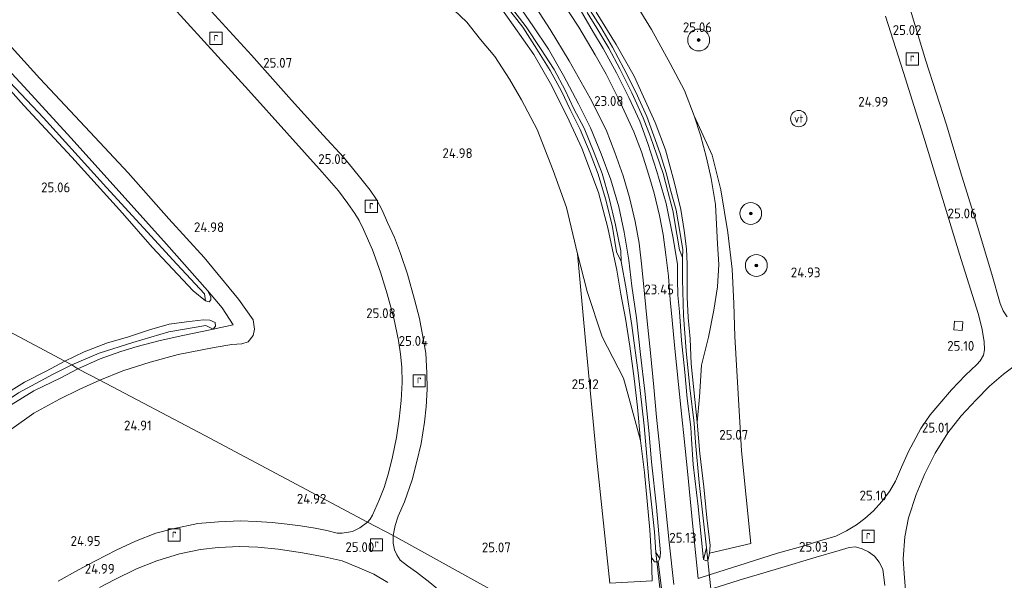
# Model space of a CAD drawing. Header units: metres. Extents: x 185049 to 189876, y 349292 to 352302.
# Tile 237 of 256: x 187758 to 187938, y 351615 to 351718. Entities that reach past the tile are written whole.
import ezdxf
from ezdxf.enums import TextEntityAlignment as Align

# ---------------------------------------------------------------- set-up
doc = ezdxf.new("R2010")
doc.units = ezdxf.units.M
for name, color, linetype, lineweight in [('B-WE-GR-BOOM-S', 90, 'Continuous', 25), ('B-WE-GR-GRAS-GV', 60, 'Continuous', 13), ('B-WE-GR-PERK-GV', 90, 'Continuous', 13), ('B-WE-GW-TALUD_KRUIN-G', 90, 'Continuous', 18), ('B-WE-IE-MEUBILAIR_WATERWEGMEUBILAIR-S', 150, 'Continuous', 25), ('B-WE-IE-TERREINAFSCHEIDING_KUNSTMATIG_HEKWERK-G', 20, 'IE-TERREINAFSCHEIDING-KUNSTMATIG', 18), ('B-WE-KW-KUNSTWERK_DUIKER-G', 170, 'Continuous', 18), ('B-WE-OG-TERREIN_GROEN-GV', 7, 'Continuous', 18), ('B-WE-OG-WATER_GREPPEL-G', 160, 'Continuous', 18), ('B-WE-OG-WATER_SLOOT-G', 120, 'Continuous', 18), ('B-WE-OG-WATER_SLOOT-GV', 120, 'Continuous', 18), ('B-WE-RI-GWA_RIOOLPUT-S', 30, 'Continuous', 25), ('B-WE-VH-VERHARDING_ASFALT-GV', 252, 'Continuous', 18), ('B-WE-VH-VERHARDING_BETON-GV', 252, 'Continuous', 18), ('X-XX-AL-HOOGTELABEL-S', 7, 'Continuous', 25)]:
    doc.layers.add(name, color=color, linetype=linetype, lineweight=lineweight)
doc.styles.add('NLCS-ISO', font='NLCS-ISO.ttf')
doc.styles.add('NLCS-ISO-ANNOTATIVE-T18', font='NLCS-ISO.ttf', dxfattribs={"height": 1.8})
doc.linetypes.add('IE-TERREINAFSCHEIDING-KUNSTMATIG', pattern='A,4,[82,NLCS.SHX,S=0.75,R=90,X=0,Y=0],4,-2', length=10)

# ---------------------------------------------------------------- blocks, each defined once
blk = doc.blocks.new('SAL-HOOGTELABEL-SO')
at = {"color": 0, "linetype": 'ByBlock', "lineweight": -2, "style": 'NLCS-ISO-ANNOTATIVE-T18'}
blk.add_attdef('HOOGTE', text='', height=1.8, dxfattribs=at).set_placement((2.79, 0), align=Align.RIGHT)
blk = doc.blocks.new('SGR-BOOM_01-SO')
at = {"linetype": 'ByBlock', "lineweight": 18}
h = blk.add_hatch(color=0, dxfattribs=at)
h.dxf.hatch_style = 1
edge = h.paths.add_edge_path()
edge.add_arc((0, 0), 0.25, 0, 360)
at = {"color": 0, "linetype": 'ByBlock', "lineweight": 18}
for radius in [2, 0.25]:
    blk.add_circle((0, 0), radius, dxfattribs=at)
blk = doc.blocks.new('SIE-WATER_VERKLIKKER_TRANSPORTLEIDING-SO')
at = {"color": 0, "linetype": 'ByBlock', "lineweight": 18}
blk.add_circle((0, 0), 1.5, dxfattribs=at)
at = {"color": 0, "linetype": 'ByBlock', "lineweight": 18, "style": 'NLCS-ISO'}
blk.add_text('vt', height=1.5, dxfattribs=at).set_placement((0, 0), align=Align.MIDDLE_CENTER)
blk = doc.blocks.new('SRI-PUT_INSPECTIEPUT_RIOOLPUT-SO')
at = {"color": 0, "linetype": 'ByBlock', "lineweight": 18}
blk.add_lwpolyline([(-1.12, -1.12), (1.12, -1.12), (1.12, 1.12), (-1.12, 1.12)], close=True, dxfattribs=at)
at = {"color": 0, "linetype": 'ByBlock', "lineweight": 18, "style": 'NLCS-ISO'}
blk.add_text('r', height=1.5, dxfattribs=at).set_placement((0, 0.28), align=Align.MIDDLE_CENTER)

msp = doc.modelspace()

# ---------------------------------------------------------------- linework, layer by layer
at = {"layer": 'B-WE-GR-GRAS-GV'}
for points in [[(187830.364, 351726.52, 24.564), (187839.697, 351717.639, 24.478), (187842.188, 351714.426, 24.466), (187844.791, 351711.322, 24.493), (187847.532, 351707.181, 24.568), (187849.686, 351703.363, 24.576), (187852.574, 351697.956, 24.576), (187855.523, 351690.411, 24.588), (187857.934, 351683.643, 24.588), (187859.998, 351675.156, 24.718), (187861.414, 351659.249, 24.887), (187863.517, 351637.393, 24.93), (187865.93, 351614.809, 25.067)], [(187854.679, 351607.778, 24.964), (187826.159, 351623.552, 24.947), (187826.53, 351625.382, 25.027), (187827.094, 351627.094, 25.027), (187828.288, 351629.736, 25.031), (187829.643, 351633.757, 25.058), (187830.529, 351637.11, 25.011), (187831.287, 351640.436, 25.011), (187831.931, 351644.323, 24.992), (187832.213, 351647.153, 25.015), (187832.385, 351650.352, 25.031), (187832.354, 351653.37, 25.039), (187832.174, 351656.997, 25.055), (187831.576, 351660.343, 25.062), (187830.99, 351663.323, 25.007), (187830.091, 351666.823, 25.031), (187828.781, 351671.46, 25.023), (187827.538, 351675.212, 24.988), (187826.414, 351678.14, 24.992), (187825.145, 351680.913, 24.984), (187824.16, 351683.196, 25.031), (187823.138, 351685.098, 25.031), (187821.983, 351686.85, 25.035), (187820.265, 351688.972, 25.027), (187818.713, 351690.893, 25.011), (187817.057, 351692.862, 25.011), (187813.357, 351696.911, 25.035), (187807.562, 351703.315, 25.023), (187800.186, 351711.558, 24.984), (187790.785, 351721.916, 24.94)], [(187916.433, 351718.7, 25.043), (187919.77, 351708.401, 25.047), (187923.643, 351695.908, 25.023), (187930.006, 351675.096, 25.039), (187933.444, 351664.249, 24.995), (187934.134, 351661.584, 25.007), (187934.56, 351659.086, 25.003), (187934.608, 351657.607, 25.015), (187934.401, 351656.598, 25.035), (187933.828, 351655.551, 25.035), (187933.164, 351654.9, 25.035), (187931.102, 351652.944, 25.035), (187928.519, 351650.259, 25.035), (187926.038, 351647.323, 25.035), (187924.658, 351645.669, 25.019), (187922.937, 351643.172, 24.992), (187920.658, 351638.977, 24.972), (187919.373, 351636.075, 24.968), (187918.247, 351633.514, 24.968), (187917.207, 351631.614, 24.992), (187915.783, 351629.772, 24.98), (187914.26, 351628.101, 24.98), (187912.625, 351626.682, 24.98), (187911.128, 351625.528, 24.98), (187909.317, 351624.439, 24.995), (187907.348, 351623.471, 24.995), (187904.382, 351622.596, 24.995), (187901.548, 351621.69, 24.995), (187896.648, 351620.301, 24.995), (187889.526, 351618.052, 25.019), (187884.558, 351616.481, 25.071), (187882.086, 351615.699, 25.047), (187881.101, 351625.231, 25.023), (187880.12, 351635.341, 24.988), (187879.502, 351641.253, 24.932), (187879.096, 351645.331, 24.606), (187878.497, 351651.221, 24.271), (187877.741, 351658.45, 23.826), (187877.36, 351663.013, 23.609), (187876.98, 351666.718, 23.408), (187876.646, 351671.09, 23.286), (187876.157, 351674.984, 23.168), (187875.668, 351678.743, 23.097), (187875.023, 351682.193, 23.082), (187874.016, 351686.257, 23.054), (187873.027, 351689.576, 23.062), (187871.694, 351693.84, 23.066), (187870.275, 351697.549, 23.066), (187867.85, 351702.864, 23.062), (187865.221, 351708.103, 23.07), (187863.197, 351711.661, 23.07), (187860.191, 351716.73, 23.05), (187856.8, 351721.962, 23.058)], [(187938.746, 351663.628, 25.007), (187937.994, 351664.715, 24.995), (187937.441, 351666.048, 24.995), (187935.921, 351671.439, 24.98), (187933.112, 351680.805, 24.952), (187930.21, 351690.192, 24.972), (187927.65, 351698.818, 24.976), (187923.867, 351710.524, 24.988), (187919.998, 351723.289, 24.999)], [(187785.288, 351720.897, 24.992), (187791.525, 351714.07, 24.988), (187799.66, 351705.136, 24.988), (187806.688, 351697.357, 24.995), (187813.192, 351690.165, 25.007), (187816.185, 351686.718, 24.995), (187817.848, 351684.418, 25.015), (187819.151, 351682.587, 25.003), (187819.93, 351681.266, 24.992), (187820.763, 351679.6, 25.031), (187822.391, 351675.883, 25.019), (187823.855, 351671.827, 25.007), (187825.083, 351667.845, 25.023), (187826.285, 351663.359, 25.011), (187827.154, 351659.314, 25.015), (187827.518, 351656.772, 25.055), (187827.789, 351654.406, 25.066), (187827.802, 351651.586, 25.062), (187827.624, 351648.283, 25.047), (187827.28, 351644.868, 25.027), (187826.788, 351641.533, 25.023), (187826.04, 351637.993, 25.019), (187825.32, 351634.976, 25.019), (187824.522, 351632.361, 25.023), (187823.705, 351630.2, 25.039), (187822.417, 351627.317, 25.047), (187821.966, 351626.54, 25.043), (187821.489, 351626.024, 24.968), (187791.664, 351641.899, 24.926), (187772.406, 351652.007, 24.909), (187776.61, 351653.758, 25.092), (187781.626, 351655.297, 25.06), (187786.764, 351656.71, 25.068), (187793.379, 351657.994, 25.017), (187796.629, 351658.59, 25.017), (187798.43, 351658.698, 25.017), (187799.612, 351659.065, 25.017), (187800.525, 351660.209, 25.017), (187800.77, 351661.346, 25.041), (187800.489, 351663.054, 25.06), (187797.796, 351666.855, 25.076), (187791.504, 351674.502, 25.053), (187785.066, 351681.61, 25.053), (187777.597, 351689.985, 25.072), (187770.644, 351697.441, 25.096), (187761.401, 351707.315, 25.005), (187754.513, 351714.95, 25.005)], [(187847.082, 351720.344, 22.635), (187849.938, 351716.673, 22.635), (187852.496, 351712.68, 22.635), (187854.966, 351708.734, 22.635), (187857.051, 351704.967, 22.635), (187858.608, 351701.606, 22.635), (187860.495, 351697.975, 22.635), (187862.276, 351693.642, 22.635), (187863.774, 351689.784, 22.635), (187865.133, 351685.225, 22.635), (187866.354, 351680.396, 22.635), (187867.12, 351675.55, 22.635), (187867.984, 351673.742, 22.635), (187868.908, 351668.747, 22.902), (187869.954, 351662.058, 23.324), (187871.097, 351653.377, 23.891), (187872.185, 351643.668, 24.442), (187873.064, 351633.8, 24.832), (187874.094, 351624.219, 24.828), (187874.355, 351620.438, 24.761), (187875.077, 351619.327, 25.1), (187874.769, 351618.75, 25.092), (187874.103, 351618.761, 25.1), (187873.56, 351619.506, 25.143), (187873.239, 351624.621, 25.167), (187872.271, 351635.091, 25.053), (187871.55, 351640.995, 24.962), (187870.96, 351647.094, 24.541), (187870.361, 351652.305, 24.222), (187869.545, 351658.276, 23.824), (187868.755, 351663.305, 23.639), (187867.937, 351667.774, 23.391), (187867.188, 351672.172, 23.072), (187865.556, 351679.909, 23.064), (187863.808, 351686.428, 23.076), (187860.773, 351694.527, 23.095), (187858.421, 351699.569, 23.115), (187855.255, 351705.938, 23.123), (187851.99, 351711.718, 23.064), (187848.202, 351717.086, 23.064), (187845.182, 351721.269, 23.048)], [(187849.211, 351720.649, 23.044), (187851.816, 351716.961, 23.048), (187854.685, 351712.689, 23.017), (187857.414, 351707.825, 23.036), (187860.187, 351702.669, 23.017), (187862.357, 351698.229, 23.013), (187864.325, 351693.475, 23.036), (187866.112, 351688.741, 23.072), (187867.535, 351683.758, 23.115), (187868.506, 351679.142, 23.103), (187869.364, 351674.027, 23.15), (187869.931, 351669.267, 23.316), (187870.799, 351663.423, 23.603), (187871.533, 351656.726, 23.899), (187872.34, 351649.98, 24.379), (187873.035, 351642.798, 24.867), (187873.531, 351637.038, 25.001), (187874.464, 351628.746, 25.045), (187875.203, 351620.418, 25.104), (187875.077, 351619.327, 25.1), (187874.355, 351620.438, 24.761), (187874.094, 351624.219, 24.828), (187873.064, 351633.8, 24.832), (187872.185, 351643.668, 24.442), (187871.097, 351653.377, 23.891), (187869.954, 351662.058, 23.324), (187868.908, 351668.747, 22.902), (187867.984, 351673.742, 22.635), (187867.939, 351675.733, 22.635), (187866.936, 351680.479, 22.635), (187865.807, 351685.342, 22.635), (187864.522, 351689.902, 22.635), (187863.022, 351693.705, 22.635), (187861.208, 351698.167, 22.635), (187859.297, 351701.725, 22.635), (187857.734, 351705.143, 22.635), (187855.669, 351708.933, 22.635), (187853.199, 351712.796, 22.635), (187850.581, 351716.74, 22.635), (187847.673, 351720.512, 22.635)], [(187875.354, 351613.93, 25.098), (187874.769, 351618.75, 25.092), (187875.077, 351619.327, 25.1), (187875.203, 351620.418, 25.104), (187874.464, 351628.746, 25.045), (187873.531, 351637.038, 25.001), (187873.035, 351642.798, 24.867), (187872.34, 351649.98, 24.379), (187871.533, 351656.726, 23.899), (187870.799, 351663.423, 23.603), (187869.931, 351669.267, 23.316), (187869.364, 351674.027, 23.15), (187868.506, 351679.142, 23.103), (187867.535, 351683.758, 23.115), (187866.112, 351688.741, 23.072), (187864.325, 351693.475, 23.036), (187862.357, 351698.229, 23.013), (187860.187, 351702.669, 23.017), (187857.414, 351707.825, 23.036), (187854.685, 351712.689, 23.017), (187851.816, 351716.961, 23.048), (187849.211, 351720.649, 23.044)], [(187852.27, 351720.427, 23.078), (187854.958, 351716.299, 23.062), (187858.477, 351710.543, 23.078), (187862.325, 351703.709, 23.082), (187865.243, 351697.867, 23.07), (187866.828, 351693.733, 23.066), (187868.319, 351689.488, 23.125), (187869.527, 351685.491, 23.109), (187870.556, 351681.071, 23.117), (187871.301, 351677.14, 23.117), (187871.779, 351672.813, 23.235), (187872.281, 351667.844, 23.349), (187872.769, 351662.861, 23.597), (187873.361, 351657.033, 23.889), (187873.962, 351650.756, 24.31), (187874.483, 351645.224, 24.72), (187874.987, 351640.04, 24.988), (187875.884, 351631.323, 25.039), (187876.779, 351622.331, 25.082), (187877.623, 351614.589, 25.102)], [(187860.463, 351719.949, 22.957), (187862.927, 351715.707, 22.989), (187864.691, 351712.8, 22.981), (187867.15, 351708.353, 23.009), (187869.397, 351703.813, 23.001), (187871.428, 351699.458, 23.001), (187872.887, 351695.386, 23.001), (187874.531, 351690.26, 22.997), (187876.255, 351684.368, 23.009), (187877.446, 351678.374, 23.091), (187878.314, 351673.3, 23.198), (187878.33, 351670.462, 23.336), (187878.401, 351667.593, 23.45), (187878.663, 351664.516, 23.584), (187879.052, 351659.278, 23.922), (187879.635, 351653.515, 24.186), (187880.074, 351648.663, 24.529), (187880.783, 351643.398, 24.915), (187880.888, 351641.186, 24.986), (187881.207, 351636.592, 25.005), (187882.071, 351628.906, 25.037), (187882.821, 351621.463, 25.049), (187883.068, 351619.188, 25.053), (187883.504, 351618.943, 25.064), (187883.956, 351619.167, 25.092), (187884.203, 351620.32, 25.096), (187891.78, 351622.113, 24.991), (187890.038, 351639.09, 25.008), (187888.822, 351660.025, 24.922), (187888.65, 351666.057, 24.913), (187888.323, 351672.357, 24.802), (187887.534, 351679.078, 24.776), (187886.243, 351686.912, 24.673), (187884.687, 351693.247, 24.673), (187881.383, 351700.458, 24.741), (187879.569, 351705.079, 24.745), (187876.986, 351710.059, 24.741), (187873.533, 351716.27, 24.734), (187870.449, 351721.362, 24.643)], [(187861.744, 351719.359, 22.635), (187863.504, 351716.532, 22.635), (187865.717, 351712.827, 22.635), (187867.757, 351709.071, 22.635), (187869.961, 351704.684, 22.635), (187872.009, 351700.116, 22.635), (187873.332, 351696.616, 22.635), (187874.476, 351693.453, 22.635), (187875.706, 351689.882, 22.635), (187876.557, 351686.573, 22.635), (187877.475, 351683.105, 22.635), (187878.19, 351678.79, 22.635), (187878.678, 351675.89, 22.623), (187879.229, 351674.493, 22.615), (187879.227, 351670.493, 22.926), (187879.399, 351663.903, 23.261), (187879.91, 351657.396, 23.658), (187880.58, 351650.611, 24.084), (187881.368, 351644.135, 24.568), (187881.608, 351640.603, 24.726), (187882.266, 351633.272, 24.734), (187883.61, 351621.318, 24.848), (187883.068, 351619.188, 25.053), (187882.821, 351621.463, 25.049), (187882.071, 351628.906, 25.037), (187881.207, 351636.592, 25.005), (187880.888, 351641.186, 24.986), (187880.783, 351643.398, 24.915), (187880.074, 351648.663, 24.529), (187879.635, 351653.515, 24.186), (187879.052, 351659.278, 23.922), (187878.663, 351664.516, 23.584), (187878.401, 351667.593, 23.45), (187878.33, 351670.462, 23.336), (187878.314, 351673.3, 23.198), (187877.446, 351678.374, 23.091), (187876.255, 351684.368, 23.009), (187874.531, 351690.26, 22.997), (187872.887, 351695.386, 23.001), (187871.428, 351699.458, 23.001), (187869.397, 351703.813, 23.001), (187867.15, 351708.353, 23.009), (187864.691, 351712.8, 22.981), (187862.927, 351715.707, 22.989), (187860.463, 351719.949, 22.957)], [(187863.422, 351719.473, 23.001), (187867.086, 351713.515, 22.946), (187870.359, 351707.699, 22.965), (187872.082, 351703.934, 23.021), (187874.215, 351699.23, 23.009), (187876.103, 351694.205, 22.981), (187877.72, 351688.384, 22.965), (187878.902, 351683.307, 23.052), (187879.55, 351679.466, 23.068), (187879.967, 351676.1, 23.08), (187880.08, 351673.281, 23.15), (187880.083, 351667.235, 23.371), (187880.245, 351663.497, 23.568), (187880.616, 351659.578, 23.84), (187880.791, 351654.989, 24.04), (187881.915, 351644.301, 24.785), (187882.401, 351638.588, 25.009), (187883.11, 351632.472, 25.056), (187883.697, 351626.78, 25.053), (187884.322, 351621.75, 25.096), (187884.203, 351620.32, 25.096), (187883.956, 351619.167, 25.092), (187883.504, 351618.943, 25.064), (187883.068, 351619.188, 25.053), (187883.61, 351621.318, 24.848), (187882.266, 351633.272, 24.734), (187881.608, 351640.603, 24.726), (187881.368, 351644.135, 24.568), (187880.58, 351650.611, 24.084), (187879.91, 351657.396, 23.658), (187879.399, 351663.903, 23.261), (187879.227, 351670.493, 22.926), (187879.229, 351674.493, 22.615), (187879.299, 351675.903, 22.635), (187878.818, 351678.882, 22.635), (187878.085, 351683.161, 22.635), (187877.091, 351686.676, 22.635), (187876.26, 351690.008, 22.635), (187875.112, 351693.555, 22.635), (187873.993, 351696.785, 22.635), (187872.675, 351700.349, 22.635), (187870.649, 351704.77, 22.635), (187868.46, 351709.139, 22.635), (187866.373, 351713.021, 22.635), (187864.231, 351716.717, 22.635), (187862.311, 351719.756, 22.635)], [(187753.862, 351710.707, 25.049), (187758.534, 351705.78, 25.06), (187767.094, 351696.427, 25.1), (187777.055, 351685.385, 25.084), (187784.656, 351676.939, 25.084), (187792.115, 351668.462, 25.072), (187792.745, 351667.319, 25.076), (187792.756, 351666.72, 25.076), (187792.45, 351666.383, 25.072), (187791.785, 351666.552, 25.068), (187791.577, 351667.851, 24.714), (187786.537, 351673.253, 24.659), (187773.625, 351687.333, 24.667), (187762.049, 351700.108, 24.611), (187753.734, 351708.831, 24.659)], [(187753.498, 351707.872, 24.946), (187758.469, 351702.364, 24.942), (187767.248, 351692.861, 24.954), (187776.567, 351682.638, 24.958), (187782.018, 351676.393, 25.033), (187789.5, 351668.368, 25.037), (187791.785, 351666.552, 25.068), (187792.45, 351666.383, 25.072), (187792.756, 351666.72, 25.076), (187792.745, 351667.319, 25.076), (187792.115, 351668.462, 25.072), (187794.84, 351665.264, 25.08), (187796.826, 351662.164, 25.029), (187793.168, 351661.364, 25.029), (187793.601, 351661.925, 25.033), (187793.574, 351662.566, 25.037), (187792.581, 351663.041, 25.037), (187791.433, 351663.075, 25.037), (187788.265, 351662.687, 25.037), (187785.122, 351662.283, 25.037), (187781.517, 351661.244, 25.049), (187777.466, 351659.912, 25.068), (187773.824, 351658.84, 25.064), (187769.51, 351657.192, 25.092), (187766.017, 351655.487, 24.964), (187746.43, 351665.899, 24.985)], [(187746.43, 351665.899, 24.985), (187766.017, 351655.487, 24.964), (187762.554, 351653.69, 24.951), (187758.616, 351651.642, 24.939), (187755.646, 351649.855, 24.943)], [(187757.492, 351649.676, 24.502), (187763.824, 351653.107, 24.452), (187767.254, 351654.838, 24.464), (187768.374, 351654.123, 24.905), (187765.278, 351652.456, 24.918), (187760.305, 351650.055, 24.939), (187756.139, 351647.477, 24.905)], [(187920.083, 351613.531, 25.039), (187919.839, 351616.59, 25.011), (187919.706, 351619.287, 24.995), (187919.988, 351623.333, 24.98), (187920.668, 351626.825, 24.972), (187922.051, 351631.082, 24.96), (187923.583, 351634.74, 24.988), (187925.568, 351638.648, 24.988), (187927.866, 351642.384, 25.011), (187930.3, 351645.497, 25.011), (187933.075, 351648.424, 25.015), (187935.536, 351650.901, 25.015), (187938.061, 351653.138, 25.015), (187940.019, 351654.615, 25.019)], [(187756.268, 351643.123, 25.053), (187760.297, 351645.949, 25.053), (187764.985, 351648.549, 25.053), (187768.761, 351650.393, 25.088), (187772.406, 351652.007, 24.909), (187791.664, 351641.899, 24.926), (187821.489, 351626.024, 24.968), (187820.055, 351624.964, 25.001), (187818.723, 351624.317, 24.997), (187816.861, 351623.979, 24.997), (187815.914, 351624.007, 24.997), (187813.994, 351624.454, 24.997), (187811.875, 351624.878, 24.993), (187809.21, 351625.316, 24.96), (187806.741, 351625.662, 24.951), (187803.982, 351625.92, 24.951), (187801.059, 351626.139, 24.951), (187798.168, 351626.252, 24.98), (187794.173, 351626.085, 24.955), (187790.371, 351625.761, 24.955), (187785.773, 351624.796, 24.964), (187782.658, 351624.007, 24.96), (187778.924, 351622.496, 24.976), (187775.393, 351620.874, 24.993), (187771.613, 351618.917, 24.993), (187768.476, 351617.269, 24.96), (187764.767, 351615.194, 24.951)], [(187772.351, 351614.052, 24.989), (187775.056, 351615.423, 24.96), (187779.134, 351617.437, 24.955), (187782.874, 351618.901, 24.951), (187786.995, 351620.225, 24.951), (187790.858, 351620.97, 24.951), (187794.124, 351621.342, 24.951), (187798.05, 351621.579, 24.951), (187801.389, 351621.444, 24.951), (187805.119, 351621.036, 24.976), (187809.551, 351620.41, 24.98), (187813.536, 351619.639, 24.993), (187816.816, 351618.893, 24.993), (187819.625, 351617.785, 24.964), (187822.64, 351616.476, 24.96), (187825.218, 351614.963, 24.96)], [(187884.798, 351613.884, 25.055), (187889.625, 351615.402, 25.047), (187896.848, 351617.502, 25.027), (187903.735, 351619.567, 25.035), (187907.96, 351620.802, 25.047), (187909.789, 351621.386, 25.062), (187910.942, 351621.474, 25.066), (187912.191, 351621.108, 25.058), (187913.351, 351620.559, 25.047), (187914.409, 351619.773, 25.031), (187915.308, 351618.679, 25.051), (187915.932, 351617.381, 25.043), (187916.31, 351614.405, 25.047)], [(187873.642, 351615.28, 25.131), (187873.56, 351619.506, 25.143), (187874.103, 351618.761, 25.1), (187874.769, 351618.75, 25.092), (187875.354, 351613.93, 25.098)]]:
    msp.add_polyline3d(points, dxfattribs=at)
for points in [[(187753.734, 351708.831, 24.659), (187762.049, 351700.108, 24.611), (187773.625, 351687.333, 24.667), (187786.537, 351673.253, 24.659), (187791.577, 351667.851, 24.714), (187791.785, 351666.552, 25.068), (187789.5, 351668.368, 25.037), (187782.018, 351676.393, 25.033), (187776.567, 351682.638, 24.958), (187767.248, 351692.861, 24.954), (187758.469, 351702.364, 24.942), (187753.498, 351707.872, 24.946), (187752.97, 351708.226, 24.95), (187752.081, 351707.864, 24.986), (187743.298, 351700.833, 25.045), (187735.709, 351694.871, 25.041), (187727.644, 351688.563, 25.027), (187726.832, 351689.306, 24.603), (187735.552, 351696.218, 24.659), (187747.249, 351705.334, 24.659), (187752.13, 351709.234, 24.659), (187752.854, 351709.275, 24.659)], [(187793.574, 351662.566, 25.037), (187793.601, 351661.925, 25.033), (187793.168, 351661.364, 25.029), (187791.83, 351662.029, 24.643), (187785.07, 351660.905, 24.604), (187778.433, 351658.953, 24.604), (187772.262, 351656.962, 24.604), (187767.254, 351654.838, 24.464), (187766.017, 351655.487, 24.964), (187769.51, 351657.192, 25.092), (187773.824, 351658.84, 25.064), (187777.466, 351659.912, 25.068), (187781.517, 351661.244, 25.049), (187785.122, 351662.283, 25.037), (187788.265, 351662.687, 25.037), (187791.433, 351663.075, 25.037), (187792.581, 351663.041, 25.037)], [(187928.951, 351661.272, 25.001), (187930.526, 351661.154, 25.005), (187930.612, 351662.714, 24.97), (187929.068, 351662.83, 24.97)], [(187772.454, 351655.95, 25.021), (187768.374, 351654.123, 24.905), (187767.254, 351654.838, 24.464), (187772.262, 351656.962, 24.604), (187778.433, 351658.953, 24.604), (187785.07, 351660.905, 24.604), (187791.83, 351662.029, 24.643), (187793.168, 351661.364, 25.029), (187791.46, 351660.977, 25.009), (187787.293, 351660.151, 25.005), (187783.21, 351659.25, 25.013), (187779.254, 351658.191, 25.045), (187776.271, 351657.26, 25.092)], [(187753.031, 351646.714, 24.452), (187749.189, 351644.125, 24.456), (187748.356, 351643.84, 24.448), (187747.611, 351643.817, 24.443), (187743.857, 351644.835, 24.439), (187740.29, 351646.053, 24.456), (187735.098, 351647.672, 24.527), (187733.729, 351648.624, 24.964), (187734.577, 351649.042, 24.955), (187736.468, 351648.598, 24.934), (187741.196, 351646.92, 24.909), (187745.529, 351645.762, 24.867), (187746.815, 351645.334, 24.855), (187747.908, 351645.214, 24.855), (187748.917, 351645.444, 24.859), (187750.371, 351646.235, 24.892), (187752.527, 351647.723, 24.922), (187755.646, 351649.855, 24.943), (187758.616, 351651.642, 24.939), (187762.554, 351653.69, 24.951), (187766.017, 351655.487, 24.964), (187767.254, 351654.838, 24.464), (187763.824, 351653.107, 24.452), (187757.492, 351649.676, 24.502)], [(187847.613, 351605.797, 25.001), (187846.124, 351605.548, 25.006), (187844.846, 351605.588, 24.997), (187843.475, 351605.873, 24.997), (187842.103, 351606.338, 24.997), (187841.117, 351606.948, 24.997), (187839.974, 351608.032, 24.993), (187838.872, 351609.284, 24.993), (187837.327, 351611.014, 24.98), (187835.467, 351612.821, 24.976), (187832.907, 351614.95, 24.964), (187830.453, 351616.827, 24.976), (187828.789, 351617.981, 24.976), (187827.481, 351619.05, 24.985), (187826.828, 351619.998, 24.989), (187826.448, 351620.941, 24.951), (187826.165, 351622.165, 24.947), (187826.159, 351623.552, 24.947), (187854.679, 351607.778, 24.964), (187849.6, 351606.208, 24.96)]]:
    msp.add_polyline3d(points, close=True, dxfattribs=at)
at = {"layer": 'B-WE-GR-PERK-GV'}
for points in [[(187845.182, 351721.269, 23.048), (187848.202, 351717.086, 23.064), (187851.99, 351711.718, 23.064), (187855.255, 351705.938, 23.123), (187858.421, 351699.569, 23.115), (187860.773, 351694.527, 23.095), (187863.808, 351686.428, 23.076), (187865.556, 351679.909, 23.064), (187867.188, 351672.172, 23.072), (187867.937, 351667.774, 23.391), (187868.755, 351663.305, 23.639), (187869.545, 351658.276, 23.824), (187870.361, 351652.305, 24.222), (187870.96, 351647.094, 24.541), (187871.55, 351640.995, 24.962), (187869.409, 351648.869, 24.903), (187868.434, 351652.394, 24.903), (187864.497, 351659.991, 24.895), (187861.747, 351668.254, 24.824), (187859.998, 351675.156, 24.718), (187857.934, 351683.643, 24.588), (187855.523, 351690.411, 24.588), (187852.574, 351697.956, 24.576), (187849.686, 351703.363, 24.576), (187847.532, 351707.181, 24.568), (187844.791, 351711.322, 24.493), (187842.188, 351714.426, 24.466), (187839.697, 351717.639, 24.478), (187830.364, 351726.52, 24.564)], [(187870.449, 351721.362, 24.643), (187873.533, 351716.27, 24.734), (187876.986, 351710.059, 24.741), (187879.569, 351705.079, 24.745), (187881.383, 351700.458, 24.741), (187882.54, 351696.896, 24.698), (187883.598, 351692.732, 24.674), (187884.508, 351688.966, 24.667), (187885.248, 351684.234, 24.663), (187885.672, 351677.017, 24.738), (187885.871, 351673.192, 24.769), (187885.627, 351669.155, 24.801), (187884.971, 351664.84, 24.856), (187884.015, 351659.93, 24.879), (187882.702, 351654.752, 24.911), (187882.318, 351648.959, 24.982), (187881.915, 351644.301, 24.785), (187880.791, 351654.989, 24.04), (187880.616, 351659.578, 23.84), (187880.245, 351663.497, 23.568), (187880.083, 351667.235, 23.371), (187880.08, 351673.281, 23.15), (187879.967, 351676.1, 23.08), (187879.55, 351679.466, 23.068), (187878.902, 351683.307, 23.052), (187877.72, 351688.384, 22.965), (187876.103, 351694.205, 22.981), (187874.215, 351699.23, 23.009), (187872.082, 351703.934, 23.021), (187870.359, 351707.699, 22.965), (187867.086, 351713.515, 22.946), (187863.422, 351719.473, 23.001)]]:
    msp.add_polyline3d(points, dxfattribs=at)
for points in [[(187891.78, 351622.113, 24.991), (187884.203, 351620.32, 25.096), (187884.322, 351621.75, 25.096), (187883.697, 351626.78, 25.053), (187883.11, 351632.472, 25.056), (187882.401, 351638.588, 25.009), (187881.915, 351644.301, 24.785), (187882.318, 351648.959, 24.982), (187882.702, 351654.752, 24.911), (187884.015, 351659.93, 24.879), (187884.971, 351664.84, 24.856), (187885.627, 351669.155, 24.801), (187885.871, 351673.192, 24.769), (187885.672, 351677.017, 24.738), (187885.248, 351684.234, 24.663), (187884.508, 351688.966, 24.667), (187883.598, 351692.732, 24.674), (187882.54, 351696.896, 24.698), (187881.383, 351700.458, 24.741), (187884.687, 351693.247, 24.673), (187886.243, 351686.912, 24.673), (187887.534, 351679.078, 24.776), (187888.323, 351672.357, 24.802), (187888.65, 351666.057, 24.913), (187888.822, 351660.025, 24.922), (187890.038, 351639.09, 25.008)], [(187873.642, 351615.28, 25.131), (187865.93, 351614.809, 25.067), (187863.517, 351637.393, 24.93), (187861.414, 351659.249, 24.887), (187859.998, 351675.156, 24.718), (187861.747, 351668.254, 24.824), (187864.497, 351659.991, 24.895), (187868.434, 351652.394, 24.903), (187869.409, 351648.869, 24.903), (187871.55, 351640.995, 24.962), (187872.271, 351635.091, 25.053), (187873.239, 351624.621, 25.167), (187873.56, 351619.506, 25.143)]]:
    msp.add_polyline3d(points, close=True, dxfattribs=at)
at = {"layer": 'B-WE-GW-TALUD_KRUIN-G'}
for points in [[(187830.364, 351726.52, 24.564), (187839.697, 351717.639, 24.478), (187842.188, 351714.426, 24.466), (187844.791, 351711.322, 24.493), (187847.532, 351707.181, 24.568), (187849.686, 351703.363, 24.576), (187852.574, 351697.956, 24.576), (187855.523, 351690.411, 24.588), (187857.934, 351683.643, 24.588), (187859.998, 351675.156, 24.718), (187861.747, 351668.254, 24.824), (187864.497, 351659.991, 24.895), (187868.434, 351652.394, 24.903), (187869.409, 351648.869, 24.903), (187871.55, 351640.995, 24.962)], [(187881.915, 351644.301, 24.785), (187882.318, 351648.959, 24.982), (187882.702, 351654.752, 24.911), (187884.015, 351659.93, 24.879), (187884.971, 351664.84, 24.856), (187885.627, 351669.155, 24.801), (187885.871, 351673.192, 24.769), (187885.672, 351677.017, 24.738), (187885.248, 351684.234, 24.663), (187884.508, 351688.966, 24.667), (187883.598, 351692.732, 24.674), (187882.54, 351696.896, 24.698), (187881.383, 351700.458, 24.741), (187879.569, 351705.079, 24.745), (187876.986, 351710.059, 24.741), (187873.533, 351716.27, 24.734), (187870.449, 351721.362, 24.643)]]:
    msp.add_polyline3d(points, dxfattribs=at)
at = {"layer": 'B-WE-IE-TERREINAFSCHEIDING_KUNSTMATIG_HEKWERK-G'}
msp.add_polyline3d([(187874.769, 351618.75, 25.092), (187875.354, 351613.93, 25.098)], dxfattribs=at)
at = {"layer": 'B-WE-KW-KUNSTWERK_DUIKER-G'}
for points in [[(187883.61, 351621.318, 24.848), (187884.943, 351608.511, 24.844)], [(187874.355, 351620.438, 24.761), (187876.035, 351605.345, 24.757)]]:
    msp.add_polyline3d(points, dxfattribs=at)
at = {"layer": 'B-WE-OG-TERREIN_GROEN-GV'}
for points in [[(187754.513, 351714.95, 25.005), (187761.401, 351707.315, 25.005), (187770.644, 351697.441, 25.096), (187777.597, 351689.985, 25.072), (187785.066, 351681.61, 25.053), (187791.504, 351674.502, 25.053), (187797.796, 351666.855, 25.076), (187800.489, 351663.054, 25.06), (187800.77, 351661.346, 25.041), (187800.525, 351660.209, 25.017), (187799.612, 351659.065, 25.017), (187798.43, 351658.698, 25.017), (187796.629, 351658.59, 25.017), (187793.379, 351657.994, 25.017), (187786.764, 351656.71, 25.068), (187781.626, 351655.297, 25.06), (187776.61, 351653.758, 25.092), (187772.406, 351652.007, 24.909), (187768.374, 351654.123, 24.905), (187772.454, 351655.95, 25.021), (187776.271, 351657.26, 25.092), (187779.254, 351658.191, 25.045), (187783.21, 351659.25, 25.013), (187787.293, 351660.151, 25.005), (187791.46, 351660.977, 25.009), (187793.168, 351661.364, 25.029), (187796.826, 351662.164, 25.029), (187794.84, 351665.264, 25.08), (187792.115, 351668.462, 25.072), (187784.656, 351676.939, 25.084), (187777.055, 351685.385, 25.084), (187767.094, 351696.427, 25.1), (187758.534, 351705.78, 25.06), (187753.862, 351710.707, 25.049)], [(187756.139, 351647.477, 24.905), (187760.305, 351650.055, 24.939), (187765.278, 351652.456, 24.918), (187768.374, 351654.123, 24.905), (187772.406, 351652.007, 24.909), (187768.761, 351650.393, 25.088), (187764.985, 351648.549, 25.053), (187760.297, 351645.949, 25.053), (187756.268, 351643.123, 25.053)]]:
    msp.add_polyline3d(points, dxfattribs=at)
at = {"layer": 'B-WE-OG-WATER_GREPPEL-G'}
for points in [[(187726.832, 351689.306, 24.603), (187735.552, 351696.218, 24.659), (187747.249, 351705.334, 24.659), (187752.13, 351709.234, 24.659), (187752.854, 351709.275, 24.659), (187753.734, 351708.831, 24.659), (187762.049, 351700.108, 24.611), (187773.625, 351687.333, 24.667), (187786.537, 351673.253, 24.659), (187791.577, 351667.851, 24.714)], [(187867.984, 351673.742, 22.635), (187868.908, 351668.747, 22.902), (187869.954, 351662.058, 23.324), (187871.097, 351653.377, 23.891), (187872.185, 351643.668, 24.442), (187873.064, 351633.8, 24.832), (187874.094, 351624.219, 24.828), (187874.355, 351620.438, 24.761)], [(187883.61, 351621.318, 24.848), (187882.266, 351633.272, 24.734), (187881.608, 351640.603, 24.726), (187881.368, 351644.135, 24.568), (187880.58, 351650.611, 24.084), (187879.91, 351657.396, 23.658), (187879.399, 351663.903, 23.261), (187879.227, 351670.493, 22.926), (187879.229, 351674.493, 22.615)], [(187791.83, 351662.029, 24.643), (187785.07, 351660.905, 24.604), (187778.433, 351658.953, 24.604), (187772.262, 351656.962, 24.604), (187767.254, 351654.838, 24.464)], [(187735.098, 351647.672, 24.527), (187740.29, 351646.053, 24.456), (187743.857, 351644.835, 24.439), (187747.611, 351643.817, 24.443), (187748.356, 351643.84, 24.448), (187749.189, 351644.125, 24.456), (187753.031, 351646.714, 24.452), (187757.492, 351649.676, 24.502), (187763.824, 351653.107, 24.452), (187767.254, 351654.838, 24.464)]]:
    msp.add_polyline3d(points, dxfattribs=at)
at = {"layer": 'B-WE-OG-WATER_SLOOT-G'}
for points in [[(187845.182, 351721.269, 23.048), (187848.202, 351717.086, 23.064), (187851.99, 351711.718, 23.064), (187855.255, 351705.938, 23.123), (187858.421, 351699.569, 23.115), (187860.773, 351694.527, 23.095), (187863.808, 351686.428, 23.076), (187865.556, 351679.909, 23.064), (187867.188, 351672.172, 23.072), (187867.937, 351667.774, 23.391), (187868.755, 351663.305, 23.639), (187869.545, 351658.276, 23.824), (187870.361, 351652.305, 24.222), (187870.96, 351647.094, 24.541), (187871.55, 351640.995, 24.962), (187872.271, 351635.091, 25.053), (187873.239, 351624.621, 25.167), (187873.56, 351619.506, 25.143), (187874.103, 351618.761, 25.1), (187874.769, 351618.75, 25.092), (187875.077, 351619.327, 25.1), (187875.203, 351620.418, 25.104), (187874.464, 351628.746, 25.045), (187873.531, 351637.038, 25.001), (187873.035, 351642.798, 24.867), (187872.34, 351649.98, 24.379), (187871.533, 351656.726, 23.899), (187870.799, 351663.423, 23.603), (187869.931, 351669.267, 23.316), (187869.364, 351674.027, 23.15), (187868.506, 351679.142, 23.103), (187867.535, 351683.758, 23.115), (187866.112, 351688.741, 23.072), (187864.325, 351693.475, 23.036), (187862.357, 351698.229, 23.013), (187860.187, 351702.669, 23.017), (187857.414, 351707.825, 23.036), (187854.685, 351712.689, 23.017), (187851.816, 351716.961, 23.048), (187849.211, 351720.649, 23.044)], [(187860.463, 351719.949, 22.957), (187862.927, 351715.707, 22.989), (187864.691, 351712.8, 22.981), (187867.15, 351708.353, 23.009), (187869.397, 351703.813, 23.001), (187871.428, 351699.458, 23.001), (187872.887, 351695.386, 23.001), (187874.531, 351690.26, 22.997), (187876.255, 351684.368, 23.009), (187877.446, 351678.374, 23.091), (187878.314, 351673.3, 23.198), (187878.33, 351670.462, 23.336), (187878.401, 351667.593, 23.45), (187878.663, 351664.516, 23.584), (187879.052, 351659.278, 23.922), (187879.635, 351653.515, 24.186), (187880.074, 351648.663, 24.529), (187880.783, 351643.398, 24.915), (187880.888, 351641.186, 24.986), (187881.207, 351636.592, 25.005), (187882.071, 351628.906, 25.037), (187882.821, 351621.463, 25.049), (187883.068, 351619.188, 25.053), (187883.504, 351618.943, 25.064), (187883.956, 351619.167, 25.092), (187884.203, 351620.32, 25.096), (187884.322, 351621.75, 25.096), (187883.697, 351626.78, 25.053), (187883.11, 351632.472, 25.056), (187882.401, 351638.588, 25.009), (187881.915, 351644.301, 24.785), (187880.791, 351654.989, 24.04), (187880.616, 351659.578, 23.84), (187880.245, 351663.497, 23.568), (187880.083, 351667.235, 23.371), (187880.08, 351673.281, 23.15), (187879.967, 351676.1, 23.08), (187879.55, 351679.466, 23.068), (187878.902, 351683.307, 23.052), (187877.72, 351688.384, 22.965), (187876.103, 351694.205, 22.981), (187874.215, 351699.23, 23.009), (187872.082, 351703.934, 23.021), (187870.359, 351707.699, 22.965), (187867.086, 351713.515, 22.946), (187863.422, 351719.473, 23.001)], [(187753.498, 351707.872, 24.946), (187758.469, 351702.364, 24.942), (187767.248, 351692.861, 24.954), (187776.567, 351682.638, 24.958), (187782.018, 351676.393, 25.033), (187789.5, 351668.368, 25.037), (187791.785, 351666.552, 25.068), (187792.45, 351666.383, 25.072), (187792.756, 351666.72, 25.076), (187792.745, 351667.319, 25.076), (187792.115, 351668.462, 25.072), (187784.656, 351676.939, 25.084), (187777.055, 351685.385, 25.084), (187767.094, 351696.427, 25.1), (187758.534, 351705.78, 25.06), (187753.862, 351710.707, 25.049)], [(187768.374, 351654.123, 24.905), (187772.454, 351655.95, 25.021), (187776.271, 351657.26, 25.092), (187779.254, 351658.191, 25.045), (187783.21, 351659.25, 25.013), (187787.293, 351660.151, 25.005), (187791.46, 351660.977, 25.009), (187793.168, 351661.364, 25.029), (187793.601, 351661.925, 25.033), (187793.574, 351662.566, 25.037), (187792.581, 351663.041, 25.037), (187791.433, 351663.075, 25.037), (187788.265, 351662.687, 25.037), (187785.122, 351662.283, 25.037), (187781.517, 351661.244, 25.049), (187777.466, 351659.912, 25.068), (187773.824, 351658.84, 25.064), (187769.51, 351657.192, 25.092), (187766.017, 351655.487, 24.964)], [(187766.017, 351655.487, 24.964), (187762.554, 351653.69, 24.951), (187758.616, 351651.642, 24.939), (187755.646, 351649.855, 24.943)], [(187756.139, 351647.477, 24.905), (187760.305, 351650.055, 24.939), (187765.278, 351652.456, 24.918), (187768.374, 351654.123, 24.905)]]:
    msp.add_polyline3d(points, dxfattribs=at)
at = {"layer": 'B-WE-OG-WATER_SLOOT-GV'}
for points in [[(187847.673, 351720.512, 22.635), (187850.581, 351716.74, 22.635), (187853.199, 351712.796, 22.635), (187855.669, 351708.933, 22.635), (187857.734, 351705.143, 22.635), (187859.297, 351701.725, 22.635), (187861.208, 351698.167, 22.635), (187863.022, 351693.705, 22.635), (187864.522, 351689.902, 22.635), (187865.807, 351685.342, 22.635), (187866.936, 351680.479, 22.635), (187867.939, 351675.733, 22.635), (187867.984, 351673.742, 22.635), (187867.12, 351675.55, 22.635), (187866.354, 351680.396, 22.635), (187865.133, 351685.225, 22.635), (187863.774, 351689.784, 22.635), (187862.276, 351693.642, 22.635), (187860.495, 351697.975, 22.635), (187858.608, 351701.606, 22.635), (187857.051, 351704.967, 22.635), (187854.966, 351708.734, 22.635), (187852.496, 351712.68, 22.635), (187849.938, 351716.673, 22.635), (187847.082, 351720.344, 22.635)], [(187862.311, 351719.756, 22.635), (187864.231, 351716.717, 22.635), (187866.373, 351713.021, 22.635), (187868.46, 351709.139, 22.635), (187870.649, 351704.77, 22.635), (187872.675, 351700.349, 22.635), (187873.993, 351696.785, 22.635), (187875.112, 351693.555, 22.635), (187876.26, 351690.008, 22.635), (187877.091, 351686.676, 22.635), (187878.085, 351683.161, 22.635), (187878.818, 351678.882, 22.635), (187879.299, 351675.903, 22.635), (187879.229, 351674.493, 22.615), (187878.678, 351675.89, 22.623), (187878.19, 351678.79, 22.635), (187877.475, 351683.105, 22.635), (187876.557, 351686.573, 22.635), (187875.706, 351689.882, 22.635), (187874.476, 351693.453, 22.635), (187873.332, 351696.616, 22.635), (187872.009, 351700.116, 22.635), (187869.961, 351704.684, 22.635), (187867.757, 351709.071, 22.635), (187865.717, 351712.827, 22.635), (187863.504, 351716.532, 22.635), (187861.744, 351719.359, 22.635)]]:
    msp.add_polyline3d(points, dxfattribs=at)
at = {"layer": 'B-WE-VH-VERHARDING_ASFALT-GV'}
for points in [[(187790.785, 351721.916, 24.94), (187800.186, 351711.558, 24.984), (187807.562, 351703.315, 25.023), (187813.357, 351696.911, 25.035), (187817.057, 351692.862, 25.011), (187818.713, 351690.893, 25.011), (187820.265, 351688.972, 25.027), (187821.983, 351686.85, 25.035), (187823.138, 351685.098, 25.031), (187824.16, 351683.196, 25.031), (187825.145, 351680.913, 24.984), (187826.414, 351678.14, 24.992), (187827.538, 351675.212, 24.988), (187828.781, 351671.46, 25.023), (187830.091, 351666.823, 25.031), (187830.99, 351663.323, 25.007), (187831.576, 351660.343, 25.062), (187832.174, 351656.997, 25.055), (187832.354, 351653.37, 25.039), (187832.385, 351650.352, 25.031), (187832.213, 351647.153, 25.015), (187831.931, 351644.323, 24.992), (187831.287, 351640.436, 25.011), (187830.529, 351637.11, 25.011), (187829.643, 351633.757, 25.058), (187828.288, 351629.736, 25.031), (187827.094, 351627.094, 25.027), (187826.53, 351625.382, 25.027), (187826.159, 351623.552, 24.947), (187821.489, 351626.024, 24.968), (187821.966, 351626.54, 25.043), (187822.417, 351627.317, 25.047), (187823.705, 351630.2, 25.039), (187824.522, 351632.361, 25.023), (187825.32, 351634.976, 25.019), (187826.04, 351637.993, 25.019), (187826.788, 351641.533, 25.023), (187827.28, 351644.868, 25.027), (187827.624, 351648.283, 25.047), (187827.802, 351651.586, 25.062), (187827.789, 351654.406, 25.066), (187827.518, 351656.772, 25.055), (187827.154, 351659.314, 25.015), (187826.285, 351663.359, 25.011), (187825.083, 351667.845, 25.023), (187823.855, 351671.827, 25.007), (187822.391, 351675.883, 25.019), (187820.763, 351679.6, 25.031), (187819.93, 351681.266, 24.992), (187819.151, 351682.587, 25.003), (187817.848, 351684.418, 25.015), (187816.185, 351686.718, 24.995), (187813.192, 351690.165, 25.007), (187806.688, 351697.357, 24.995), (187799.66, 351705.136, 24.988), (187791.525, 351714.07, 24.988), (187785.288, 351720.897, 24.992)], [(187856.8, 351721.962, 23.058), (187860.191, 351716.73, 23.05), (187863.197, 351711.661, 23.07), (187865.221, 351708.103, 23.07), (187867.85, 351702.864, 23.062), (187870.275, 351697.549, 23.066), (187871.694, 351693.84, 23.066), (187873.027, 351689.576, 23.062), (187874.016, 351686.257, 23.054), (187875.023, 351682.193, 23.082), (187875.668, 351678.743, 23.097), (187876.157, 351674.984, 23.168), (187876.646, 351671.09, 23.286), (187876.98, 351666.718, 23.408), (187877.36, 351663.013, 23.609), (187877.741, 351658.45, 23.826), (187878.497, 351651.221, 24.271), (187879.096, 351645.331, 24.606), (187879.502, 351641.253, 24.932), (187880.12, 351635.341, 24.988), (187881.101, 351625.231, 25.023), (187882.086, 351615.699, 25.047), (187884.558, 351616.481, 25.071), (187889.526, 351618.052, 25.019), (187896.648, 351620.301, 24.995), (187901.548, 351621.69, 24.995), (187904.382, 351622.596, 24.995), (187907.348, 351623.471, 24.995), (187909.317, 351624.439, 24.995), (187911.128, 351625.528, 24.98), (187912.625, 351626.682, 24.98), (187914.26, 351628.101, 24.98), (187915.783, 351629.772, 24.98), (187917.207, 351631.614, 24.992), (187918.247, 351633.514, 24.968), (187919.373, 351636.075, 24.968), (187920.658, 351638.977, 24.972), (187922.937, 351643.172, 24.992), (187924.658, 351645.669, 25.019), (187926.038, 351647.323, 25.035), (187928.519, 351650.259, 25.035), (187931.102, 351652.944, 25.035), (187933.164, 351654.9, 25.035), (187933.828, 351655.551, 25.035), (187934.401, 351656.598, 25.035), (187934.608, 351657.607, 25.015), (187934.56, 351659.086, 25.003), (187934.134, 351661.584, 25.007), (187933.444, 351664.249, 24.995), (187930.006, 351675.096, 25.039), (187923.643, 351695.908, 25.023), (187919.77, 351708.401, 25.047), (187916.433, 351718.7, 25.043)], [(187919.998, 351723.289, 24.999), (187923.867, 351710.524, 24.988), (187927.65, 351698.818, 24.976), (187930.21, 351690.192, 24.972), (187933.112, 351680.805, 24.952), (187935.921, 351671.439, 24.98), (187937.441, 351666.048, 24.995), (187937.994, 351664.715, 24.995), (187938.746, 351663.628, 25.007)], [(187877.623, 351614.589, 25.102), (187876.779, 351622.331, 25.082), (187875.884, 351631.323, 25.039), (187874.987, 351640.04, 24.988), (187874.483, 351645.224, 24.72), (187873.962, 351650.756, 24.31), (187873.361, 351657.033, 23.889), (187872.769, 351662.861, 23.597), (187872.281, 351667.844, 23.349), (187871.779, 351672.813, 23.235), (187871.301, 351677.14, 23.117), (187870.556, 351681.071, 23.117), (187869.527, 351685.491, 23.109), (187868.319, 351689.488, 23.125), (187866.828, 351693.733, 23.066), (187865.243, 351697.867, 23.07), (187862.325, 351703.709, 23.082), (187858.477, 351710.543, 23.078), (187854.958, 351716.299, 23.062), (187852.27, 351720.427, 23.078)], [(187940.019, 351654.615, 25.019), (187938.061, 351653.138, 25.015), (187935.536, 351650.901, 25.015), (187933.075, 351648.424, 25.015), (187930.3, 351645.497, 25.011), (187927.866, 351642.384, 25.011), (187925.568, 351638.648, 24.988), (187923.583, 351634.74, 24.988), (187922.051, 351631.082, 24.96), (187920.668, 351626.825, 24.972), (187919.988, 351623.333, 24.98), (187919.706, 351619.287, 24.995), (187919.839, 351616.59, 25.011), (187920.083, 351613.531, 25.039)], [(187764.767, 351615.194, 24.951), (187768.476, 351617.269, 24.96), (187771.613, 351618.917, 24.993), (187775.393, 351620.874, 24.993), (187778.924, 351622.496, 24.976), (187782.658, 351624.007, 24.96), (187785.773, 351624.796, 24.964), (187790.371, 351625.761, 24.955), (187794.173, 351626.085, 24.955), (187798.168, 351626.252, 24.98), (187801.059, 351626.139, 24.951), (187803.982, 351625.92, 24.951), (187806.741, 351625.662, 24.951), (187809.21, 351625.316, 24.96), (187811.875, 351624.878, 24.993), (187813.994, 351624.454, 24.997), (187815.914, 351624.007, 24.997), (187816.861, 351623.979, 24.997), (187818.723, 351624.317, 24.997), (187820.055, 351624.964, 25.001), (187821.489, 351626.024, 24.968), (187826.159, 351623.552, 24.947), (187826.165, 351622.165, 24.947), (187826.448, 351620.941, 24.951), (187826.828, 351619.998, 24.989), (187827.481, 351619.05, 24.985), (187828.789, 351617.981, 24.976), (187830.453, 351616.827, 24.976), (187832.907, 351614.95, 24.964)], [(187825.218, 351614.963, 24.96), (187822.64, 351616.476, 24.96), (187819.625, 351617.785, 24.964), (187816.816, 351618.893, 24.993), (187813.536, 351619.639, 24.993), (187809.551, 351620.41, 24.98), (187805.119, 351621.036, 24.976), (187801.389, 351621.444, 24.951), (187798.05, 351621.579, 24.951), (187794.124, 351621.342, 24.951), (187790.858, 351620.97, 24.951), (187786.995, 351620.225, 24.951), (187782.874, 351618.901, 24.951), (187779.134, 351617.437, 24.955), (187775.056, 351615.423, 24.96), (187772.351, 351614.052, 24.989)], [(187916.31, 351614.405, 25.047), (187915.932, 351617.381, 25.043), (187915.308, 351618.679, 25.051), (187914.409, 351619.773, 25.031), (187913.351, 351620.559, 25.047), (187912.191, 351621.108, 25.058), (187910.942, 351621.474, 25.066), (187909.789, 351621.386, 25.062), (187907.96, 351620.802, 25.047), (187903.735, 351619.567, 25.035), (187896.848, 351617.502, 25.027), (187889.625, 351615.402, 25.047), (187884.798, 351613.884, 25.055)]]:
    msp.add_polyline3d(points, dxfattribs=at)
at = {"layer": 'B-WE-VH-VERHARDING_BETON-GV'}
msp.add_polyline3d([(187930.612, 351662.714, 24.97), (187930.526, 351661.154, 25.005), (187928.951, 351661.272, 25.001), (187929.068, 351662.83, 24.97)], close=True, dxfattribs=at)

# ---------------------------------------------------------------- block references
at = {"layer": 'B-WE-GR-BOOM-S'}
for p in [(187882.187, 351714.354, 24.923), (187891.735, 351682.57, 24.785), (187892.763, 351673.045, 24.614)]:
    msp.add_blockref('SGR-BOOM_01-SO', p, dxfattribs=at)
at = {"layer": 'B-WE-IE-MEUBILAIR_WATERWEGMEUBILAIR-S'}
msp.add_blockref('SIE-WATER_VERKLIKKER_TRANSPORTLEIDING-SO', (187900.529, 351699.947, 25.025), dxfattribs=at)
at = {"layer": 'B-WE-RI-GWA_RIOOLPUT-S'}
for p in [(187793.689, 351714.671, 24.936), (187921.346, 351710.886, 25.019), (187822.186, 351683.877, 25.007), (187830.948, 351651.895, 25.047), (187786.024, 351623.656, 24.913), (187913.257, 351623.409, 25.023), (187823.129, 351621.853, 24.968)]:
    msp.add_blockref('SRI-PUT_INSPECTIEPUT_RIOOLPUT-SO', p, dxfattribs=at)
at = {"layer": 'X-XX-AL-HOOGTELABEL-S'}
for p, values in [((187881.851, 351715.784, 25.064), {'HOOGTE': '25.06'}), ((187920.254, 351715.271, 25.021), {'HOOGTE': '25.02'}), ((187804.868, 351709.275, 25.068), {'HOOGTE': '25.07'}), ((187865.609, 351702.274, 23.076), {'HOOGTE': '23.08'}), ((187914.151, 351702.135, 24.99), {'HOOGTE': '24.99'}), ((187815.006, 351691.636, 25.056), {'HOOGTE': '25.06'}), ((187837.956, 351692.713, 24.982), {'HOOGTE': '24.98'}), ((187764.199, 351686.45, 25.064), {'HOOGTE': '25.06'}), ((187930.391, 351681.676, 25.06), {'HOOGTE': '25.06'}), ((187792.396, 351679.146, 24.978), {'HOOGTE': '24.98'}), ((187901.733, 351670.871, 24.93), {'HOOGTE': '24.93'}), ((187874.868, 351667.746, 23.446), {'HOOGTE': '23.45'}), ((187823.845, 351663.395, 25.084), {'HOOGTE': '25.08'}), ((187829.803, 351658.313, 25.041), {'HOOGTE': '25.04'}), ((187929.926, 351657.402, 25.1), {'HOOGTE': '25.10'}), ((187861.081, 351650.391, 25.123), {'HOOGTE': '25.12'}), ((187779.136, 351642.821, 24.905), {'HOOGTE': '24.91'}), ((187925.298, 351642.43, 25.013), {'HOOGTE': '25.01'}), ((187888.484, 351641.114, 25.068), {'HOOGTE': '25.07'}), ((187913.859, 351629.984, 25.1), {'HOOGTE': '25.10'}), ((187811.135, 351629.397, 24.918), {'HOOGTE': '24.92'}), ((187769.731, 351621.658, 24.947), {'HOOGTE': '24.95'}), ((187879.006, 351622.254, 25.131), {'HOOGTE': '25.13'}), ((187819.923, 351620.537, 25.001), {'HOOGTE': '25.00'}), ((187844.959, 351620.485, 25.068), {'HOOGTE': '25.07'}), ((187903.11, 351620.596, 25.029), {'HOOGTE': '25.03'}), ((187772.345, 351616.568, 24.985), {'HOOGTE': '24.99'})]:
    msp.add_blockref('SAL-HOOGTELABEL-SO', p, dxfattribs=at).add_auto_attribs(values)

doc.saveas('drawing.dxf')
